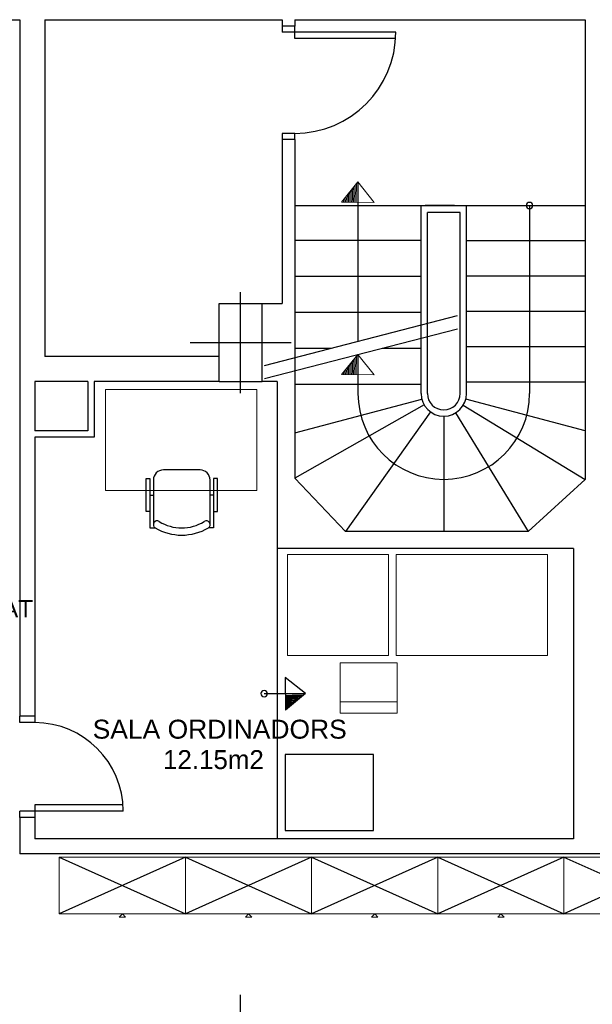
# Model space of a CAD drawing. Header units: metres. Extents: x -1 to 438, y -6 to 53.
# Tile 78 of 149: x 411.25 to 415.79, y 33.69 to 41.49. Entities that reach past the tile are written whole.
import ezdxf

# ---------------------------------------------------------------- set-up
doc = ezdxf.new("R2010")
doc.units = ezdxf.units.M
doc.linetypes.add('CONTINUA', pattern=[0])
for name, color, linetype, lineweight in [('PA MOBLES ACTUAL', 7, 'CONTINUA', 25), ('PA MURS ACTUAL', 7, 'CONTINUA', 25), ('PA TEXT ACTUAL', 7, 'CONTINUA', 25)]:
    doc.layers.add(name, color=color, linetype=linetype, lineweight=lineweight)
doc.styles.add('ARIAL', font='arial.ttf')

# ---------------------------------------------------------------- blocks, each defined once
blk = doc.blocks.new('OBJETO_COMPLEJO_61')
at = {"layer": 'PA MURS ACTUAL', "transparency": 33554687}
for start, end in [(0, 180), (180, 0)]:
    blk.add_arc((413.1836, 36.1533), 0.025, start, end, dxfattribs=at)
blk = doc.blocks.new('OBJETO_COMPLEJO_62')
at = {"layer": 'PA MURS ACTUAL', "transparency": 33554687}
for start, end in [(90, 270), (270, 90)]:
    blk.add_arc((415.2875, 40.0183), 0.025, start, end, dxfattribs=at)

msp = doc.modelspace()

# ---------------------------------------------------------------- linework, layer by layer
at = {"layer": 'PA MOBLES ACTUAL', "color": 180, "linetype": 'CONTINUA', "transparency": 33554687}
for p, q in [((412.6755, 37.9244), (412.3855, 37.9244)), ((412.3055, 37.8444), (412.3055, 37.4911)), ((412.7555, 37.4911), (412.7555, 37.8444)), ((412.2787, 37.7244), (412.3055, 37.7244)), ((412.7823, 37.7244), (412.7555, 37.7244))]:
    msp.add_line(p, q, dxfattribs=at)
at = {"layer": 'PA MOBLES ACTUAL', "color": 180, "linetype": 'CONTINUA', "lineweight": 13, "transparency": 33554687}
msp.add_line((414.2373, 36.0873), (413.7873, 36.0873), dxfattribs=at)
msp.add_line((414.2373, 36.0873), (413.7873, 36.0873), dxfattribs=at)
at = {"layer": 'PA MOBLES ACTUAL', "transparency": 33554687}
for p, q in [((411.5601, 34.8592), (412.5601, 34.4092)), ((412.5601, 34.8592), (411.5601, 34.4092)), ((412.5601, 34.8592), (413.5601, 34.4092)), ((413.5601, 34.8592), (412.5601, 34.4092)), ((413.5601, 34.8592), (414.5601, 34.4092)), ((414.5601, 34.8592), (413.5601, 34.4092)), ((414.5601, 34.8592), (415.5601, 34.4092)), ((415.5601, 34.8592), (414.5601, 34.4092)), ((415.5601, 34.8592), (416.5601, 34.4092)), ((416.5601, 34.8592), (415.5601, 34.4092))]:
    msp.add_line(p, q, dxfattribs=at)
at = {"layer": 'PA MOBLES ACTUAL', "linetype": 'CONTINUA', "lineweight": 13, "transparency": 33554687}
for points in [[(411.9251, 38.5604), (411.9251, 37.7604), (413.1251, 37.7604), (413.1251, 38.5604), (411.9251, 38.5604)], [(414.2297, 37.2549), (414.2297, 36.4549), (415.4297, 36.4549), (415.4297, 37.2549), (414.2297, 37.2549)], [(414.2297, 37.2549), (414.2297, 36.4549), (415.4297, 36.4549), (415.4297, 37.2549), (414.2297, 37.2549)]]:
    msp.add_lwpolyline(points, close=True, dxfattribs=at)
at = {"layer": 'PA MOBLES ACTUAL', "color": 180, "linetype": 'CONTINUA', "transparency": 33554687}
for points in [[(412.2787, 37.5958), (412.248, 37.5958), (412.248, 37.8558), (412.2787, 37.8558), (412.2787, 37.4658), (412.3188, 37.4658)], [(412.7823, 37.5958), (412.8129, 37.5958), (412.8129, 37.8558), (412.7823, 37.8558), (412.7823, 37.4658), (412.7422, 37.4658)]]:
    msp.add_lwpolyline(points, dxfattribs=at)
at = {"layer": 'PA MOBLES ACTUAL', "color": 180, "linetype": 'CONTINUA', "lineweight": 13, "transparency": 33554687}
for points in [[(414.17, 36.4549), (413.37, 36.4549), (413.37, 37.2549), (414.17, 37.2549), (414.17, 36.4549)], [(414.17, 36.4549), (413.37, 36.4549), (413.37, 37.2549), (414.17, 37.2549), (414.17, 36.4549)], [(414.2373, 36.3974), (413.7873, 36.3974), (413.7873, 35.9982), (414.2373, 35.9982), (414.2373, 36.3974)], [(414.2373, 36.3974), (413.7873, 36.3974), (413.7873, 35.9982), (414.2373, 35.9982), (414.2373, 36.3974)], [(412.5601, 34.4092), (411.5601, 34.4092), (411.5601, 34.8592), (412.5601, 34.8592), (412.5601, 34.4092)], [(413.5601, 34.4092), (412.5601, 34.4092), (412.5601, 34.8592), (413.5601, 34.8592), (413.5601, 34.4092)], [(414.5601, 34.4092), (413.5601, 34.4092), (413.5601, 34.8592), (414.5601, 34.8592), (414.5601, 34.4092)], [(415.5601, 34.4092), (414.5601, 34.4092), (414.5601, 34.8592), (415.5601, 34.8592), (415.5601, 34.4092)], [(416.5601, 34.4092), (415.5601, 34.4092), (415.5601, 34.8592), (416.5601, 34.8592), (416.5601, 34.4092)], [(412.0601, 34.4092), (412.0851, 34.3842), (412.0351, 34.3842), (412.0601, 34.4092)], [(413.0601, 34.4092), (413.0851, 34.3842), (413.0351, 34.3842), (413.0601, 34.4092)], [(414.0601, 34.4092), (414.0851, 34.3842), (414.0351, 34.3842), (414.0601, 34.4092)], [(415.0601, 34.4092), (415.0851, 34.3842), (415.0351, 34.3842), (415.0601, 34.4092)]]:
    msp.add_lwpolyline(points, close=True, dxfattribs=at)
at = {"layer": 'PA MOBLES ACTUAL', "transparency": 33554687}
msp.add_lwpolyline([(413.3514, 35.0705), (414.0514, 35.0705), (414.0514, 35.6705), (413.3514, 35.6705), (413.3514, 35.0705)], close=True, dxfattribs=at)
at = {"layer": 'PA MOBLES ACTUAL', "color": 180, "linetype": 'CONTINUA', "transparency": 33554687}
for centre, radius, start, end in [((412.3855, 37.8444), 0.08, 90, 180), ((412.6755, 37.8444), 0.08, 0, 90), ((412.3355, 37.4907), 0.03, 57.334, 236.17116), ((412.5305, 37.8051), 0.34, 238.27039, 301.72961), ((412.7255, 37.4907), 0.03, 303.82884, 122.666), ((412.5305, 37.8264), 0.4182, 239.58668, 300.41332)]:
    msp.add_arc(centre, radius, start, end, dxfattribs=at)
at = {"layer": 'PA MURS ACTUAL', "transparency": 33554687}
for p, q in [((404.3269, 41.4896), (411.2461, 41.4896)), ((411.2461, 41.4896), (411.2461, 35.9733)), ((411.4461, 41.4896), (411.4461, 38.8233)), ((411.4461, 41.4896), (413.3275, 41.4896)), ((413.3275, 41.4896), (413.3275, 41.4396)), ((413.4275, 41.4896), (415.7275, 41.4896)), ((413.4275, 41.4896), (413.4275, 41.4396)), ((415.7275, 41.4896), (415.7275, 37.8496)), ((413.4275, 41.4396), (413.3275, 41.4396)), ((413.3275, 41.4396), (413.3275, 41.3896)), ((413.4275, 41.3396), (413.4275, 41.4396)), ((414.2275, 41.3896), (413.3275, 41.3896)), ((414.2259, 41.3396), (413.4275, 41.3396)), ((413.4275, 40.5896), (413.3275, 40.5896)), ((413.3275, 40.5896), (413.3275, 40.5396)), ((413.4275, 40.5396), (413.4275, 40.5896)), ((413.4275, 40.5396), (413.3275, 40.5396)), ((413.3275, 40.5396), (413.3275, 39.2433)), ((413.4275, 40.5396), (413.4275, 37.8579)), ((413.9275, 40.2046), (413.9275, 38.9423)), ((413.4275, 40.0183), (415.7275, 40.0183)), ((414.4275, 38.5298), (414.4275, 40.0133)), ((414.6939, 40.0183), (414.461, 40.0183)), ((414.7875, 38.5298), (414.7875, 40.0133)), ((415.2875, 40.0183), (415.2875, 38.5298)), ((414.7375, 39.9633), (414.4775, 39.9633)), ((414.4775, 38.5298), (414.4775, 39.9633)), ((414.7375, 38.5298), (414.7375, 39.9633)), ((413.4275, 39.7433), (414.4275, 39.7433)), ((415.7275, 39.7383), (414.7875, 39.7383)), ((413.4275, 39.4583), (414.4275, 39.4583)), ((415.7275, 39.4583), (414.7875, 39.4583)), ((412.8269, 38.6233), (412.8269, 39.2433)), ((412.8269, 39.2433), (413.1669, 39.2433)), ((413.1669, 38.6233), (413.1669, 39.2433)), ((413.1669, 39.2433), (413.3275, 39.2433)), ((413.4275, 39.1733), (414.4275, 39.1733)), ((415.7275, 39.1783), (414.7875, 39.1783)), ((413.4275, 38.8883), (413.7187, 38.8883)), ((413.9275, 38.839), (413.9275, 38.5298)), ((414.1181, 38.8883), (414.4275, 38.8883)), ((415.7275, 38.8983), (414.7875, 38.8983)), ((412.8269, 38.8233), (411.4461, 38.8233)), ((411.3661, 38.6233), (411.3661, 38.2333)), ((411.7861, 38.6233), (411.3661, 38.6233)), ((411.7861, 38.6233), (411.7861, 38.2333)), ((411.8361, 38.6233), (411.8361, 38.1833)), ((412.8269, 38.6233), (411.8361, 38.6233)), ((412.8269, 38.6233), (413.1669, 38.6233)), ((413.2861, 38.6233), (413.1669, 38.6233)), ((413.2861, 38.6233), (413.2861, 37.3033)), ((413.4275, 38.6033), (414.4275, 38.6033)), ((415.7275, 38.6183), (414.7875, 38.6183)), ((413.4275, 38.2181), (414.4334, 38.4838)), ((414.451, 38.4408), (413.4275, 37.8579)), ((415.7275, 38.234), (414.7815, 38.4838)), ((414.5028, 38.3834), (413.8274, 37.4378)), ((414.7016, 38.3764), (415.2774, 37.4378)), ((414.7613, 38.4364), (415.7275, 37.8496)), ((414.6075, 38.3498), (414.6075, 37.4378)), ((411.7861, 38.2333), (411.3661, 38.2333)), ((411.8361, 38.1833), (411.3661, 38.1833)), ((411.3661, 38.1833), (411.3661, 35.9733)), ((413.8274, 37.4378), (413.4275, 37.8579)), ((415.2774, 37.4378), (415.7275, 37.8496)), ((415.2774, 37.4378), (413.8274, 37.4378)), ((415.6361, 37.3033), (413.2861, 37.3033)), ((413.2861, 37.3033), (413.2861, 35.0033)), ((415.6361, 37.3033), (415.6361, 35.0033)), ((413.3499, 36.282), (413.3519, 36.0222)), ((413.1836, 36.1533), (413.5114, 36.1533)), ((411.3661, 35.9733), (411.2461, 35.9733)), ((411.2461, 35.9233), (411.2461, 35.9733)), ((411.3661, 35.9733), (411.3661, 35.9233)), ((411.3661, 35.9233), (411.2461, 35.9233)), ((412.0661, 35.2733), (411.3661, 35.2733)), ((411.3661, 35.2733), (411.3661, 35.1733)), ((412.0661, 35.2233), (411.2461, 35.2233)), ((411.2461, 35.1733), (411.2461, 35.2233)), ((411.3661, 35.1733), (411.2461, 35.1733)), ((411.2461, 35.1733), (411.2461, 34.8833)), ((411.3661, 35.1733), (411.3661, 35.0033)), ((415.6361, 35.0033), (411.3661, 35.0033)), ((416.8761, 34.8833), (411.2461, 34.8833))]:
    msp.add_line(p, q, dxfattribs=at)
at = {"layer": 'PA MURS ACTUAL', "linetype": 'CONTINUA', "lineweight": 13, "transparency": 33554687}
for p, q in [((413.9275, 40.2046), (413.7963, 40.0451)), ((413.9275, 40.2046), (414.0562, 40.0431)), ((414.0562, 40.0431), (413.7963, 40.0451)), ((413.9275, 38.839), (413.7963, 38.6795)), ((413.9275, 38.839), (414.0562, 38.6776)), ((414.0562, 38.6776), (413.7963, 38.6795))]:
    msp.add_line(p, q, dxfattribs=at)
at = {"layer": 'PA MURS ACTUAL', "color": 180, "linetype": 'CONTINUA', "transparency": 33554687}
for p, q in [((412.9969, 38.5333), (412.9969, 39.3333)), ((412.5969, 38.9333), (413.3969, 38.9333)), ((412.9969, 32.9686), (412.9969, 33.7686))]:
    msp.add_line(p, q, dxfattribs=at)
at = {"layer": 'PA MURS ACTUAL', "linetype": 'CONTINUA', "transparency": 33554687}
for p, q in [((413.1865, 38.7507), (414.7156, 39.1461)), ((413.1865, 38.6474), (414.7156, 39.0428)), ((413.5114, 36.1533), (413.3499, 36.282)), ((413.5114, 36.1533), (413.3519, 36.0222))]:
    msp.add_line(p, q, dxfattribs=at)
at = {"layer": 'PA MURS ACTUAL', "transparency": 33554687}
for centre, radius, start, end in [((413.4275, 41.3896), 0.8, 270, 0), ((414.6075, 38.5298), 0.68, 180, 0), ((414.6075, 38.5298), 0.18, 180, 0), ((414.6075, 38.5298), 0.13, 180, 0), ((413.172, 44.2756), 8.1393, 271.26035, 272.29954), ((413.172, 44.2756), 8.1493, 271.25933, 272.20675), ((413.172, 44.2756), 8.1593, 271.2583, 272.11439), ((413.172, 44.2756), 8.1693, 271.25728, 272.02245), ((413.172, 44.2756), 8.1793, 271.25627, 271.93093), ((413.172, 44.2756), 8.1893, 271.25525, 271.83981), ((413.172, 44.2756), 8.1993, 271.25424, 271.74911), ((413.172, 44.2756), 8.2093, 271.25323, 271.65881), ((413.172, 44.2756), 8.2193, 271.25223, 271.56892), ((413.172, 44.2756), 8.2293, 271.25122, 271.47943), ((413.172, 44.2756), 8.2393, 271.25022, 271.39033), ((413.172, 44.2756), 8.2493, 271.24922, 271.30162), ((411.3661, 35.2233), 0.7, 0, 90)]:
    msp.add_arc(centre, radius, start, end, dxfattribs=at)
at = {"layer": 'PA MURS ACTUAL', "linetype": 'CONTINUA', "lineweight": 13, "transparency": 33554687}
for centre, radius, start, end in [((422.0497, 39.8652), 8.1693, 177.97755, 178.74272), ((422.0497, 39.8652), 8.1593, 177.88561, 178.7417), ((422.0497, 39.8652), 8.1493, 177.79325, 178.74067), ((422.0497, 39.8652), 8.1393, 177.70046, 178.73965), ((422.0497, 39.8652), 8.2293, 178.52057, 178.74878), ((422.0497, 39.8652), 8.2193, 178.43108, 178.74777), ((422.0497, 39.8652), 8.2093, 178.34119, 178.74677), ((422.0497, 39.8652), 8.1993, 178.25089, 178.74576), ((422.0497, 39.8652), 8.1893, 178.16019, 178.74475), ((422.0497, 39.8652), 8.1793, 178.06908, 178.74373), ((422.0497, 39.8652), 8.2493, 178.69838, 178.75078), ((422.0497, 39.8652), 8.2393, 178.60968, 178.74978), ((422.0497, 38.4996), 8.1993, 178.25089, 178.74576), ((422.0497, 38.4996), 8.1893, 178.16019, 178.74475), ((422.0497, 38.4996), 8.1793, 178.06908, 178.74373), ((422.0497, 38.4996), 8.1693, 177.97755, 178.74272), ((422.0497, 38.4996), 8.1593, 177.88561, 178.7417), ((422.0497, 38.4996), 8.1493, 177.79325, 178.74067), ((422.0497, 38.4996), 8.1393, 177.70046, 178.73965), ((422.0497, 38.4996), 8.2493, 178.69838, 178.75078), ((422.0497, 38.4996), 8.2393, 178.60968, 178.74978), ((422.0497, 38.4996), 8.2293, 178.52057, 178.74878), ((422.0497, 38.4996), 8.2193, 178.43108, 178.74777), ((422.0497, 38.4996), 8.2093, 178.34119, 178.74677)]:
    msp.add_arc(centre, radius, start, end, dxfattribs=at)

# ---------------------------------------------------------------- block references
at = {"layer": 'PA MURS ACTUAL', "transparency": 33554687}
for name in ['OBJETO_COMPLEJO_62', 'OBJETO_COMPLEJO_61']:
    msp.add_blockref(name, (0, 0), dxfattribs=at)

# ---------------------------------------------------------------- texts
at = {"layer": 'PA TEXT ACTUAL', "linetype": 'CONTINUA', "transparency": 33554687, "insert": (409.933, 36.8937), "char_height": 0.1375, "width": 2.963132, "attachment_point": 2, "line_spacing_factor": 1.024096, "style": 'ARIAL'}
msp.add_mtext('\\A1;{\\fArial|i0|b0;\\H0.137500;\\W1.000000;\\C180;UNITAT DE RESPONSABILITAT }\\P{\\fArial|i0|b0;\\H0.140000;\\W1.000000;\\C180;SOCIAL CORPORATIVA}\\P', dxfattribs=at)
at = {"layer": 'PA TEXT ACTUAL', "linetype": 'CONTINUA', "transparency": 33554687, "char_height": 0.15, "attachment_point": 8, "style": 'ARIAL'}
for s, insert, width in [('\\W1.00;SALA ORDINADORS', (412.8317, 35.7944), 2.095122), ('\\W0.98;12.15m2', (412.7818, 35.5536), 0.893157)]:
    msp.add_mtext(s, dxfattribs=dict(at, insert=insert, width=width))

doc.saveas('drawing.dxf')
